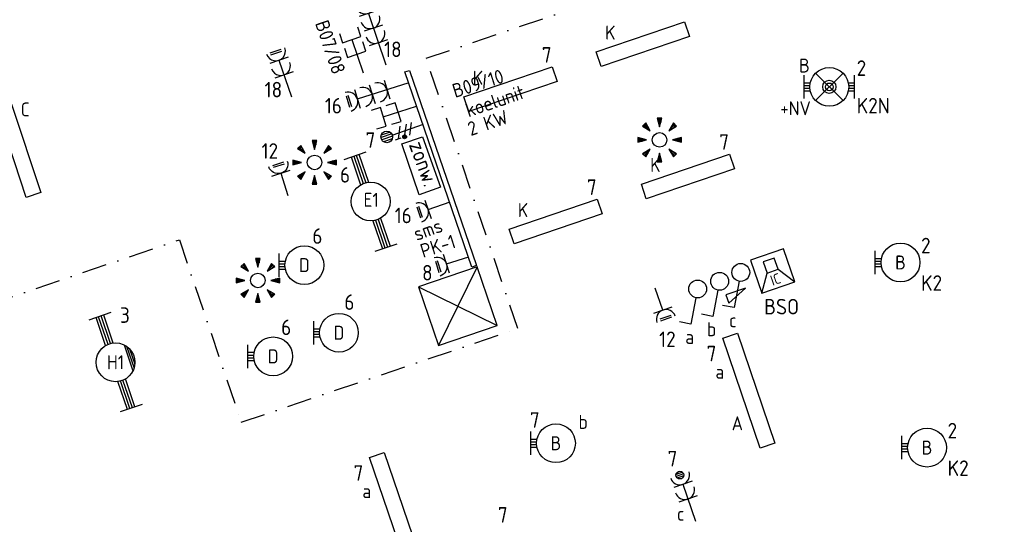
# Model space of a CAD drawing. Header units: millimetres. Extents: x 28812 to 120869, y 26747 to 104834.
# Tile 25 of 36: x 86642 to 99322, y 48712 to 55210. Entities that reach past the tile are written whole.
import ezdxf
from ezdxf.enums import TextEntityAlignment as Align

# ---------------------------------------------------------------- set-up
doc = ezdxf.new("R2010")
doc.units = ezdxf.units.MM
doc.header["$LTSCALE"] = 100
doc.linetypes.add('DASHDOT2', pattern=[12.7, 6.35, -3.175, 0, -3.175])
for name, color, linetype in [('EB62204-_ATTRIB', 2, 'Continuous'), ('EB63101-_ATTRIB', 2, 'Continuous'), ('EB63102-_ATTRIB', 2, 'Continuous'), ('EB63103-_ATTRIB', 2, 'Continuous'), ('EB63106-_ATTRIB', 2, 'Continuous'), ('EB6422--_ATTRIB', 2, 'Continuous'), ('EB6441--_ATTRIB', 2, 'Continuous'), ('EL61303-_WANDGOOT', 3, 'Continuous'), ('EL62203-_KRACHT-WCD230', 3, 'Continuous'), ('EL62204-_KRACHT-ASP230', 3, 'Continuous'), ('EL63101-_LICHT-ARM', 3, 'Continuous'), ('EL63102-_LICHT-SCH', 3, 'Continuous'), ('EL63103-_LICHT-WCD230V', 3, 'Continuous'), ('EL63106-_LICHT-WCDPLAF', 3, 'Continuous'), ('EL63501-_NOODVRL-ARM', 3, 'Continuous'), ('EL6422--_INTERCOM', 3, 'Continuous'), ('EL6441--_DATACOM', 3, 'Continuous')]:
    doc.layers.add(name, color=color, linetype=linetype)
doc.layers.add('GRENS', color=210, linetype='DASHDOT2', lineweight=30)
doc.styles.add('NORATT', font='iso.shx')
doc.styles.add('NORDIM', font='isocp.shx')

# ---------------------------------------------------------------- blocks, each defined once
blk = doc.blocks.new('ES111352')
at = {"color": 0}
blk.add_line((0, 1.5), (0, -3), dxfattribs=at)
for points in [[(-1.25, 2.75), (-1.25, 1.5), (1.25, 1.5), (1.25, 2.75)], [(-1.25, 0.75), (-1.25, -0.5), (1.25, -0.5), (1.25, 0.75)]]:
    blk.add_lwpolyline(points, dxfattribs=at)
at = {"color": 0, "style": 'NORATT', "flags": 8}
blk.add_attdef('NUMMER1', text='', height=1.8, rotation=90, dxfattribs=at).set_placement((-1.5, 4.5), align=Align.MIDDLE_LEFT)
at = {"style": 'NORATT', "flags": 8}
blk.add_attdef('NUMMER', text='', height=1.8, rotation=90, dxfattribs=at).set_placement((1.5, 4.5), align=Align.MIDDLE_LEFT)
at = {"style": 'NORATT'}
for tag, flags, p in [('PANEEL', 9, (0, 3)), ('CODE', 9, (1, 3.5)), ('GRP', 8, (0, -5)), ('RUIMTE', 9, (0, -7.5))]:
    blk.add_attdef(tag, text='', height=1.8, dxfattribs=dict(at, flags=flags)).set_placement(p, align=Align.MIDDLE_LEFT)
at = {"style": 'NORATT', "flags": 8}
blk.add_attdef('M_CODE', text='', height=1.8, dxfattribs=at).set_placement((0, 0), align=Align.MIDDLE_CENTER)
blk = doc.blocks.new('ES1116A3')
at = {"color": 0}
for p, q in [((-1.5, 1.5), (1.5, -1.5)), ((-1.5, -1.5), (1.5, 1.5))]:
    blk.add_line(p, q, dxfattribs=at)
blk.add_lwpolyline([(-1.5, -1.5), (1.5, -1.5), (1.5, 1.5), (-1.5, 1.5)], close=True, dxfattribs=at)
at = {"style": 'NORATT'}
for tag, flags, p in [('VERMOGEN', 9, (-2.5, 3.25)), ('GROEP', 8, (0, 3.25)), ('SCHAK', 8, (2.5, 3.25)), ('KAST', 9, (7, 3.25)), ('DOEL', 8, (-2.5, -0.25))]:
    blk.add_attdef(tag, text='', height=1.8, rotation=90, dxfattribs=dict(at, flags=flags)).set_placement(p, align=Align.MIDDLE_LEFT)
for tag, flags, p in [('GELIJK', 9, (5, 3.25)), ('TAL', 8, (2.5, 3.25))]:
    blk.add_attdef(tag, text='', height=1.8, rotation=90, dxfattribs=dict(at, flags=flags)).set_placement(p, align=Align.MIDDLE_CENTER)
at = {"color": 0, "style": 'NORATT', "flags": 8}
for tag, p in [('NUMMER', (0, 3)), ('CODE', (0, 0))]:
    blk.add_attdef(tag, text='', height=1.8, dxfattribs=at).set_placement(p, align=Align.MIDDLE)
at = {"style": 'NORATT'}
for tag, flags, p in [('PANEEL', 9, (0, 3)), ('GRP', 8, (0, -5)), ('RUIMTE', 9, (0, -7.5))]:
    blk.add_attdef(tag, text='', height=1.8, dxfattribs=dict(at, flags=flags)).set_placement(p, align=Align.MIDDLE_LEFT)
at = {"style": 'NORATT', "flags": 9}
blk.add_attdef('M_CODE', text='', height=1.8, dxfattribs=at).set_placement((0, 0), align=Align.MIDDLE_CENTER)
blk = doc.blocks.new('ES3W1L')
for p, q in [((1.25, 0), (-1.25, 0)), ((-0.75, 1.25), (0.75, 1.25)), ((-0.75, 1), (0.75, 1)), ((0, 0), (0, -3))]:
    blk.add_line(p, q)
blk.add_arc((0, 1.25), 1.25, 180, 0)
at = {"style": 'NORATT'}
for tag, flags, p in [('VERMOGEN', 9, (-2.5, 3)), ('GROEP', 8, (0, 3)), ('SCHAK', 8, (2.5, 3)), ('GELIJK', 9, (5, 3)), ('TAL', 8, (2.5, 3)), ('KAST', 9, (7, 3))]:
    blk.add_attdef(tag, text='', height=1.8, rotation=90, dxfattribs=dict(at, flags=flags)).set_placement(p, align=Align.MIDDLE_CENTER)
at = {"style": 'NORATT', "flags": 8}
blk.add_attdef('DOEL', text='', height=1.8, rotation=90, dxfattribs=at).set_placement((-2.5, 3), align=Align.MIDDLE_LEFT)
at = {"style": 'NORATT', "flags": 9}
blk.add_attdef('M_CODE', text='', height=1.8, dxfattribs=at).set_placement((0, 0), align=Align.MIDDLE_CENTER)
blk = doc.blocks.new('ES652141')
for p, q in [((-0.2, 3.75), (-0.2, 3)), ((0, 3.75), (0, 2.25)), ((0.2, 3.75), (0.2, 3)), ((-2.79, 2.51), (-2.26, 1.98)), ((-2.65, 2.65), (-1.59, 1.59)), ((-2.51, 2.79), (-1.98, 2.26)), ((2.65, 2.65), (1.59, 1.59)), ((2.51, 2.79), (1.98, 2.26)), ((2.79, 2.51), (2.26, 1.98)), ((-3.75, 0.2), (-3, 0.2)), ((-3.75, 0), (-2.25, 0)), ((3.75, 0), (2.25, 0)), ((3.75, 0.2), (3, 0.2)), ((-3.75, -0.2), (-3, -0.2)), ((-2.65, -2.65), (-1.59, -1.59)), ((2.65, -2.65), (1.59, -1.59)), ((3.75, -0.2), (3, -0.2)), ((-2.79, -2.51), (-2.26, -1.98)), ((-2.51, -2.79), (-1.98, -2.26)), ((-0.2, -3.75), (-0.2, -3)), ((0, -3.75), (0, -2.25)), ((0.2, -3.75), (0.2, -3)), ((2.51, -2.79), (1.98, -2.26)), ((2.79, -2.51), (2.26, -1.98))]:
    blk.add_line(p, q)
for points in [[(0, 2.25), (0.4, 3.75), (-0.4, 3.75)], [(-1.59, 1.59), (-2.37, 2.93), (-2.93, 2.37)], [(1.59, 1.59), (2.93, 2.37), (2.37, 2.93)], [(-2.25, 0), (-3.75, 0.4), (-3.75, -0.4)], [(2.25, 0), (3.75, -0.4), (3.75, 0.4)], [(-1.59, -1.59), (-2.93, -2.37), (-2.37, -2.93)], [(1.59, -1.59), (2.37, -2.93), (2.93, -2.37)], [(0, -2.25), (-0.4, -3.75), (0.4, -3.75)]]:
    blk.add_lwpolyline(points, close=True)
blk.add_circle((0, 0), 1.25)
at = {"style": 'NORATT'}
blk.add_attdef('NUMMER', text='', height=1.8, dxfattribs=at).set_placement((0, 5), align=Align.MIDDLE)
for tag, flags, p in [('PANEEL', 9, (0, 3)), ('CODE', 9, (1, 3.5)), ('GRP', 8, (0, -5)), ('RUIMTE', 9, (0, -7.5))]:
    blk.add_attdef(tag, text='', height=1.8, dxfattribs=dict(at, flags=flags)).set_placement(p, align=Align.MIDDLE_LEFT)
at = {"style": 'NORATT', "flags": 8}
blk.add_attdef('M_CODE', text='', height=1.8, dxfattribs=at).set_placement((0, 0), align=Align.MIDDLE_CENTER)
blk = doc.blocks.new('ES3X5')
at = {"color": 0}
for p, q in [((-0.45, 1.4), (-0.45, 2.6)), ((-0.15, 1.27), (-0.15, 2.73)), ((0.15, 1.27), (0.15, 2.73)), ((0.45, 1.4), (0.45, 2.6)), ((0, 1.25), (0, -3))]:
    blk.add_line(p, q, dxfattribs=at)
at = {"color": 1}
for p, q in [((-0.88, -0.38), (-0.88, 0.01)), ((-0.78, -0.42), (-0.78, 0.06)), ((-0.73, 1.04), (-0.73, 0.3)), ((-0.73, 0.67), (0.73, -0.07)), ((-0.69, -0.42), (-0.69, 0.06)), ((-0.59, -0.38), (-0.59, 0.01)), ((-0.73, -0.18), (0.73, -0.92)), ((-0.73, -0.88), (0.73, -1.62))]:
    blk.add_line(p, q, dxfattribs=at)
at = {"color": 0}
blk.add_circle((0, 2), 0.75, dxfattribs=at)
at = {"color": 1}
blk.add_circle((-0.73, -0.18), 0.245, dxfattribs=at)
at = {"style": 'NORATT'}
for tag, flags, p in [('VERMOGEN', 9, (-2.5, 4.5)), ('GROEP', 8, (0, 4.5)), ('SCHAK', 8, (2.5, 4.5)), ('KAST', 9, (7, 4.5)), ('DOEL', 8, (-2.5, 1))]:
    blk.add_attdef(tag, text='', height=1.8, rotation=90, dxfattribs=dict(at, flags=flags)).set_placement(p, align=Align.MIDDLE_LEFT)
for tag, flags, p in [('GELIJK', 9, (5, 4.5)), ('TAL', 8, (2.5, 4.5))]:
    blk.add_attdef(tag, text='', height=1.8, rotation=90, dxfattribs=dict(at, flags=flags)).set_placement(p, align=Align.MIDDLE_CENTER)
at = {"style": 'NORATT', "flags": 9}
blk.add_attdef('M_CODE', text='', height=1.8, dxfattribs=at).set_placement((0, 0), align=Align.MIDDLE_CENTER)
blk = doc.blocks.new('ES3W3L')
at = {"color": 2}
for p, q in [((-0.75, 5.25), (0.75, 5.25)), ((-0.75, 5), (0.75, 5))]:
    blk.add_line(p, q, dxfattribs=at)
at = {"color": 0}
for p, q in [((1.25, 4), (-1.25, 4)), ((0, 4), (0, -3)), ((1.25, 2), (-1.25, 2)), ((1.25, 0), (-1.25, 0))]:
    blk.add_line(p, q, dxfattribs=at)
for centre in [(0, 5.25), (0, 3.25), (0, 1.25)]:
    blk.add_arc(centre, 1.25, 180, 0, dxfattribs=at)
at = {"style": 'NORATT'}
for tag, flags, p in [('VERMOGEN', 9, (-2.5, 7)), ('GROEP', 8, (0, 7)), ('SCHAK', 8, (2.5, 7)), ('GELIJK', 9, (5, 7)), ('TAL', 8, (2.5, 7)), ('KAST', 9, (7, 7))]:
    blk.add_attdef(tag, text='', height=1.8, rotation=90, dxfattribs=dict(at, flags=flags)).set_placement(p, align=Align.MIDDLE_CENTER)
at = {"style": 'NORATT', "flags": 8}
blk.add_attdef('DOEL', text='', height=1.8, rotation=90, dxfattribs=at).set_placement((-2.5, 7), align=Align.MIDDLE_LEFT)
at = {"style": 'NORATT', "flags": 9}
blk.add_attdef('M_CODE', text='', height=1.8, dxfattribs=at).set_placement((0, 0), align=Align.MIDDLE_CENTER)
blk = doc.blocks.new('ES3W2L')
for p, q in [((-0.75, 3.25), (0.75, 3.25)), ((-0.75, 3), (0.75, 3)), ((1.25, 2), (-1.25, 2)), ((0, 2), (0, -3)), ((1.25, 0), (-1.25, 0))]:
    blk.add_line(p, q)
for centre in [(0, 3.25), (0, 1.25)]:
    blk.add_arc(centre, 1.25, 180, 0)
at = {"style": 'NORATT'}
for tag, height, flags, p in [('GROEPI', 1.8, 9, (0, 9.5)), ('CODE', 3.5, 8, (0, 4.5)), ('M_CODE', 1.8, 9, (0, 0)), ('VERMOGENI', 1.8, 9, (0, -9.5)), ('DOELI', 1.8, 9, (0, -11.5))]:
    blk.add_attdef(tag, text='', height=height, dxfattribs=dict(at, flags=flags)).set_placement(p, align=Align.MIDDLE_CENTER)
for tag, flags, p in [('VERMOGEN', 9, (-2.5, 5)), ('GROEP', 8, (0, 5)), ('SCHAK', 8, (2.5, 5)), ('GELIJKI', 9, (5, 5)), ('GELIJK', 9, (5, 5)), ('KAST', 9, (7, 5)), ('TAL', 8, (2.5, 5))]:
    blk.add_attdef(tag, text='', height=1.8, rotation=90, dxfattribs=dict(at, flags=flags)).set_placement(p, align=Align.MIDDLE_CENTER)
at = {"style": 'NORATT', "flags": 8}
blk.add_attdef('DOEL', text='', height=1.8, rotation=90, dxfattribs=at).set_placement((-2.5, 5), align=Align.MIDDLE_LEFT)
blk = doc.blocks.new('ES3G10')
for p, q in [((-3.25, -1.5), (-3.25, 1.5)), ((-3.25, 0.52), (-2.44, 0.52)), ((-3.25, 0.17), (-2.49, 0.17)), ((-3.25, -0.17), (-2.49, -0.17)), ((-3.25, -0.52), (-2.44, -0.52))]:
    blk.add_line(p, q)
blk.add_circle((0, 0), 2.5)
at = {"style": 'NORATT', "flags": 9}
blk.add_attdef('GELIJK', text='', height=1.8, dxfattribs=at).set_placement((3.5, 5), align=Align.MIDDLE_CENTER)
at = {"color": 6, "style": 'NORATT'}
for tag, flags, p in [('SCHAK', 8, (3.5, 2.75)), ('A_CODE', 8, (0, 0)), ('GROEP', 8, (-3.5, -2.75)), ('KAST', 9, (3.5, -2.75))]:
    blk.add_attdef(tag, text='', height=1.8, dxfattribs=dict(at, flags=flags)).set_placement(p, align=Align.MIDDLE)
blk = doc.blocks.new('136e1')
at = {"color": 0}
for p, q in [((-26232, -70978, 2600), (-26135, -71262, 2600)), ((-26200, -71070, 2600), (-26561, -71192, 2600)), ((-26189, -71103, 2600), (-26545, -71224, 2600)), ((-26178, -71136, 2600), (-26534, -71257, 2600)), ((-26167, -71169, 2600), (-26527, -71292, 2600)), ((-27415, -71380, 2600), (-27319, -71664, 2600)), ((-27024, -71350, 2600), (-27384, -71472, 2600)), ((-27017, -71384, 2600), (-27373, -71505, 2600)), ((-27006, -71417, 2600), (-27361, -71538, 2600)), ((-26990, -71449, 2600), (-27350, -71571, 2600))]:
    blk.add_line(p, q, dxfattribs=at)
at = {"color": 0, "elevation": 2600}
blk.add_lwpolyline([(-27000, -71210), (-26997, -71211)], dxfattribs=at)
at = {"color": 0}
blk.add_circle((-26775, -71321, 2600), 250, dxfattribs=at)
at = {"color": 0, "style": 'NORATT'}
for tag, flags, p in [('GROEP', 8, (-26532, -70948, 2600)), ('KAST', 9, (-27195, -71173, 2600)), ('A_CODE', 8, (-26355, -71469, 2600)), ('SCHAK', 8, (-27018, -71694, 2600))]:
    blk.add_attdef(tag, text='', height=180, rotation=198.75, dxfattribs=dict(at, flags=flags)).set_placement(p, align=Align.MIDDLE)
at = {"style": 'NORATT', "flags": 9}
blk.add_attdef('GELIJK', text='', height=180, rotation=198.75, dxfattribs=at).set_placement((-26946, -71907, 2600), align=Align.MIDDLE_CENTER)
blk = doc.blocks.new('EJ3P21')
at = {"color": 0}
blk.add_lwpolyline([(-6, -1), (-6, 1), (6, 1), (6, -1)], close=True, dxfattribs=at)
at = {"style": 'NORATT'}
for tag, height, flags, p in [('GROEPI', 1.8, 9, (0, 9.5)), ('CODE', 3.5, 8, (0, 4.5)), ('GELIJK', 1.8, 9, (3.5, 5)), ('M_CODE', 1.8, 9, (0, 0)), ('VERMOGEN', 1.8, 9, (0, -5.5)), ('DOEL', 1.8, 9, (0, -7.5)), ('VERMOGENI', 1.8, 9, (0, -9.5)), ('DOELI', 1.8, 9, (0, -11.5))]:
    blk.add_attdef(tag, text='', height=height, dxfattribs=dict(at, flags=flags)).set_placement(p, align=Align.MIDDLE_CENTER)
at = {"style": 'NORATT', "flags": 9}
for tag in ['GELIJKI', 'TAL']:
    blk.add_attdef(tag, text='', height=1.8, rotation=90, dxfattribs=at).set_placement((5, 2.75), align=Align.MIDDLE_CENTER)
at = {"style": 'NORATT'}
for tag, flags, p in [('SCHAK', 8, (3.5, 2.8)), ('A_CODE', 8, (0, 0)), ('GROEP', 8, (-3.5, -2.8)), ('KAST', 9, (3.5, -2.8))]:
    blk.add_attdef(tag, text='', height=1.8, dxfattribs=dict(at, flags=flags)).set_placement(p, align=Align.MIDDLE)
blk = doc.blocks.new('ES3W2P')
at = {"color": 0}
for p, q in [((0.5, 3.25), (-0.5, 3.25)), ((0.43, 3.5), (-0.43, 3.5)), ((0.43, 3), (-0.43, 3)), ((1.25, 2), (-1.25, 2)), ((0, 2), (0, -3)), ((1.25, 0), (-1.25, 0))]:
    blk.add_line(p, q, dxfattribs=at)
blk.add_circle((0, 3.25), 0.5, dxfattribs=at)
for centre in [(0, 3.25), (0, 1.25)]:
    blk.add_arc(centre, 1.25, 180, 0, dxfattribs=at)
at = {"color": 0, "style": 'NORATT'}
for tag, flags, p in [('VERMOGEN', 9, (-2.5, 4.5)), ('GROEP', 8, (0, 5.5)), ('KAST', 9, (2.5, 4.5)), ('SCHAK', 8, (-1.5, -1.5)), ('TAL', 8, (1.59, -1.64))]:
    blk.add_attdef(tag, text='', height=1.8, rotation=90, dxfattribs=dict(at, flags=flags)).set_placement(p, align=Align.MIDDLE)
at = {"style": 'NORATT', "width": 0.7, "flags": 8}
blk.add_attdef('DOEL', text='', height=1.8, rotation=90, dxfattribs=at).set_placement((-2.5, 5.5), align=Align.MIDDLE_LEFT)
at = {"style": 'NORATT', "flags": 9}
blk.add_attdef('GELIJK', text='', height=1.8, rotation=90, dxfattribs=at).set_placement((5, 5.5), align=Align.MIDDLE_CENTER)
blk.add_attdef('M_CODE', text='', height=1.8, dxfattribs=at).set_placement((0, 0), align=Align.MIDDLE_CENTER)
blk = doc.blocks.new('EJ3T20W')
at = {"color": 0}
for p, q in [((-6.25, -1.5), (-6.25, 1.5)), ((6.25, -1.5), (6.25, 1.5)), ((-6.25, 0.52), (-2.44, 0.52)), ((-6.25, 0.17), (-2.49, 0.17)), ((2.44, 0.52), (6.25, 0.52)), ((2.49, 0.17), (6.25, 0.17)), ((-6.25, -0.17), (-2.49, -0.17)), ((-6.25, -0.52), (-2.44, -0.52)), ((2.44, -0.52), (6.25, -0.52)), ((2.49, -0.17), (6.25, -0.17)), ((1.77, -1.77), (-1.77, -1.77)), ((1.48, -2.02), (-1.48, -2.02)), ((1.05, -2.27), (-1.05, -2.27))]:
    blk.add_line(p, q, dxfattribs=at)
blk.add_circle((0, 0), 2.5, dxfattribs=at)
at = {"style": 'NORATT', "flags": 9}
blk.add_attdef('GELIJK', text='', height=1.8, dxfattribs=at).set_placement((3.5, 5), align=Align.MIDDLE_CENTER)
at = {"color": 0, "style": 'NORATT'}
for tag, flags, p in [('SCHAK', 8, (3.5, 2.75)), ('A_CODE', 8, (0, 0)), ('GROEP', 8, (-3.5, -2.75)), ('KAST', 9, (3.5, -2.75))]:
    blk.add_attdef(tag, text='', height=1.8, dxfattribs=dict(at, flags=flags)).set_placement(p, align=Align.MIDDLE)
blk = doc.blocks.new('EJ3P31')
at = {"color": 0}
blk.add_lwpolyline([(-7.5, -1), (-7.5, 1), (7.5, 1), (7.5, -1)], close=True, dxfattribs=at)
at = {"style": 'NORATT', "flags": 9}
blk.add_attdef('GELIJK', text='', height=1.8, dxfattribs=at).set_placement((3.5, 5), align=Align.MIDDLE_CENTER)
at = {"color": 0, "style": 'NORATT'}
for tag, flags, p in [('A_CODE', 8, (-3.5, 2.75)), ('SCHAK', 8, (3.5, 2.75)), ('GROEP', 8, (-3.5, -2.75)), ('KAST', 9, (3.5, -2.75))]:
    blk.add_attdef(tag, text='', height=1.8, dxfattribs=dict(at, flags=flags)).set_placement(p, align=Align.MIDDLE)
blk = doc.blocks.new('EJ3T01')
at = {"color": 0}
for p, q in [((-3.25, -1.5), (-3.25, 1.5)), ((-1.77, 1.77), (1.77, -1.77)), ((1.77, 1.77), (-1.77, -1.77)), ((3.25, -1.5), (3.25, 1.5)), ((-3.25, 0.52), (-2.44, 0.52)), ((-3.25, 0.17), (-2.49, 0.17)), ((2.44, 0.52), (3.25, 0.52)), ((2.49, 0.17), (3.25, 0.17)), ((-3.25, -0.17), (-2.49, -0.17)), ((-3.25, -0.52), (-2.44, -0.52)), ((2.44, -0.52), (3.25, -0.52)), ((2.49, -0.17), (3.25, -0.17))]:
    blk.add_line(p, q, dxfattribs=at)
blk.add_lwpolyline([(1.77, -1.77), (1.75, -1.75)], dxfattribs=at)
for radius in [2.5, 0.85, 0.5]:
    blk.add_circle((0, 0), radius, dxfattribs=at)
at = {"style": 'NORATT', "flags": 9}
blk.add_attdef('GELIJK', text='', height=1.8, dxfattribs=at).set_placement((3.5, 5), align=Align.MIDDLE_CENTER)
at = {"color": 0, "style": 'NORATT'}
for tag, flags, p in [('A_CODE', 8, (-3.5, 2.75)), ('SCHAK', 8, (3.5, 2.75)), ('GROEP', 8, (-3.5, -2.75)), ('KAST', 9, (3.5, -2.75))]:
    blk.add_attdef(tag, text='', height=1.8, dxfattribs=dict(at, flags=flags)).set_placement(p, align=Align.MIDDLE)
blk = doc.blocks.new('ES3S1')
blk.add_lwpolyline([(0.58, 1), (2.31, 4), (3.61, 3.25)])
blk.add_circle((0, 0), 1.15)
at = {"style": 'NORATT'}
for tag, flags, p in [('SCHAK', 8, (3, 5.5)), ('KAST', 9, (-3, 0.5)), ('M_CODE', 9, (0, 0)), ('DOEL', 9, (-3, -2)), ('GROEP', 9, (-3, -4.5))]:
    blk.add_attdef(tag, text='', height=1.8, dxfattribs=dict(at, flags=flags)).set_placement(p, align=Align.MIDDLE_CENTER)
blk = doc.blocks.new('ES3S1-R')
blk.add_lwpolyline([(0.58, 1), (2.31, 4), (3.61, 3.25)])
at = {"color": 2}
blk.add_lwpolyline([(0.1, 2.12), (2.75, 2.12), (2.75, 3.25)], close=True, dxfattribs=at)
blk.add_circle((0, 0), 1.15)
at = {"style": 'NORATT'}
for tag, flags, p in [('SCHAK', 8, (3, 5.5)), ('KAST', 9, (-3, 0.5)), ('M_CODE', 9, (0, 0)), ('DOEL', 9, (-3, -2)), ('GROEP', 9, (-3, -4.5))]:
    blk.add_attdef(tag, text='', height=1.8, dxfattribs=dict(at, flags=flags)).set_placement(p, align=Align.MIDDLE_CENTER)
blk = doc.blocks.new('ES111605')
at = {"color": 0}
for p, q in [((0, 1), (3, 3)), ((0, -1), (0, 1)), ((-2, -1), (-2, -1)), ((3, -3), (0, -1))]:
    blk.add_line(p, q, dxfattribs=at)
for points in [[(3, 3), (-3, 3), (-3, -3), (3, -3)], [(-2, 1), (-2, -1), (0, -1), (0, 1)]]:
    blk.add_lwpolyline(points, close=True, dxfattribs=at)
at = {"style": 'NORATT'}
for tag, flags, p in [('PANEEL', 9, (0, 3)), ('GRP', 8, (0, -5)), ('RUIMTE', 9, (0, -7.5))]:
    blk.add_attdef(tag, text='', height=1.8, dxfattribs=dict(at, flags=flags)).set_placement(p, align=Align.MIDDLE_LEFT)
at = {"color": 0, "style": 'NORATT', "flags": 8}
for tag, p in [('NUMMER', (5, 0)), ('CODE', (1.5, 0))]:
    blk.add_attdef(tag, text='', height=1.8, rotation=270, dxfattribs=at).set_placement(p, align=Align.MIDDLE)
at = {"style": 'NORATT', "flags": 8}
blk.add_attdef('M_CODE', text='', height=1.8, dxfattribs=at).set_placement((0, 0), align=Align.MIDDLE_CENTER)

msp = doc.modelspace()

# ---------------------------------------------------------------- linework, layer by layer
at = {"layer": 'EL61303-_WANDGOOT'}
for points, elevation in [([(91601, 54537), (91662, 54557), (92526, 52045), (92465, 52024), (91601, 54537)], -14200), ([(91831, 53704), (92061, 53053), (91787, 52953), (91565, 53610)], -16800)]:
    msp.add_lwpolyline(points, close=True, dxfattribs=dict(at, elevation=elevation))
at = {"layer": 'GRENS', "ltscale": 0.5, "elevation": -16800}
msp.add_lwpolyline([(82643, 50321), (88698, 52376), (89495, 50026), (93057, 51234), (91876, 54713), (95420, 55916), (94022, 60035), (99134, 60708), (99079, 61120), (108677, 62384)], dxfattribs=at)

# ---------------------------------------------------------------- block references
at = {"layer": 'EL62203-_KRACHT-WCD230', "xscale": 99.99999999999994, "yscale": 99.99999999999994, "zscale": 99.99999999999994, "rotation": 18.74999999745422}
msp.add_blockref('ES3W2L', (90044, 54499, -15750), dxfattribs=at)
at = {"layer": 'EL62204-_KRACHT-ASP230'}
ref = msp.add_blockref('ES3X5', (91558, 53766, -33600), dxfattribs=dict(at, xscale=100.0000000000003, yscale=100.0000000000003, zscale=100.0000000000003, rotation=108.9374798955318))
ref.add_attrib('DOEL', 'koelunit', dxfattribs={"layer": 'EB62204-_ATTRIB', "color": 1, "height": 180, "rotation": -341.0625, "style": 'NORATT', "flags": 8}).set_placement((93131, 54289, -33600), align=Align.MIDDLE_RIGHT)
ref.add_attrib('VERMOGEN', '2 KW', dxfattribs={"layer": 'EB62204-_ATTRIB', "color": 1, "height": 180, "rotation": -341.0625, "style": 'NORATT', "flags": 8}).set_placement((92920, 53967, -33600), align=Align.MIDDLE_RIGHT)
at = {"layer": 'EL63101-_LICHT-ARM'}
ref = msp.add_blockref('EJ3P21', (94667, 54895), dxfattribs=dict(at, xscale=99.99999999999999, yscale=99.99999999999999, zscale=99.99999999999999, rotation=18.70000000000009))
ref.add_attrib('A_CODE', 'K', dxfattribs={"layer": 'EB63101-_ATTRIB', "color": 1, "height": 180, "style": 'NORATT', "flags": 8}).set_placement((94248, 55044), align=Align.MIDDLE)
ref = msp.add_blockref('EJ3P21', (92963, 54315), dxfattribs=dict(at, xscale=99.99999999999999, yscale=99.99999999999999, zscale=99.99999999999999, rotation=18.70000000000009))
ref.add_attrib('A_CODE', 'K', dxfattribs={"layer": 'EB63101-_ATTRIB', "color": 1, "height": 180, "style": 'NORATT', "flags": 8}).set_placement((92544, 54463), align=Align.MIDDLE)
ref = msp.add_blockref('EJ3P21', (86631, 53523), dxfattribs=dict(at, xscale=100.0000000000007, yscale=100.0000000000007, zscale=100.0000000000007, rotation=288.2348265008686))
ref.add_attrib('A_CODE', 'C', dxfattribs={"layer": 'EB63101-_ATTRIB', "color": 1, "height": 180, "style": 'NORATT', "flags": 8}).set_placement((86713, 54055), align=Align.MIDDLE)
at = {"layer": 'EL63101-_LICHT-ARM', "xscale": 75, "yscale": 75, "zscale": 75}
for p in [(94882, 53662, -25680), (90439, 53372, -16800), (89709, 51853, -33600)]:
    msp.add_blockref('ES652141', p, dxfattribs=at)
at = {"layer": 'EL63101-_LICHT-ARM'}
ref = msp.add_blockref('136e1', (19841, 79644, -16800), dxfattribs=dict(at, rotation=90))
ref.add_attrib('A_CODE', 'E1', dxfattribs={"layer": '0', "color": 1, "height": 180, "style": 'NORATT'}).set_placement((91168, 52891, -14200), align=Align.MIDDLE)
ref = msp.add_blockref('EJ3P21', (95248, 53192), dxfattribs=dict(at, xscale=99.99999999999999, yscale=99.99999999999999, zscale=99.99999999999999, rotation=18.70000000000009))
ref.add_attrib('A_CODE', 'K', dxfattribs={"layer": 'EB63101-_ATTRIB', "color": 1, "height": 180, "style": 'NORATT', "flags": 8}).set_placement((94828, 53340), align=Align.MIDDLE)
ref = msp.add_blockref('EJ3P21', (93544, 52611), dxfattribs=dict(at, xscale=100, yscale=100, zscale=100, rotation=18.7000000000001))
ref.add_attrib('A_CODE', 'K', dxfattribs={"layer": 'EB63101-_ATTRIB', "color": 1, "height": 180, "style": 'NORATT', "flags": 8}).set_placement((93124, 52759), align=Align.MIDDLE)
ref = msp.add_blockref('ES3G10', (90308, 52050), dxfattribs=dict(at, xscale=100, yscale=100, zscale=100))
ref.add_attrib('A_CODE', 'D', dxfattribs={"layer": 'EB63101-_ATTRIB', "color": 1, "height": 180, "style": 'NORATT', "flags": 8}).set_placement((90308, 52050), align=Align.MIDDLE)
ref = msp.add_blockref('ES3G10', (97985, 52084, -14400), dxfattribs=dict(at, xscale=100, yscale=100, zscale=100))
ref.add_attrib('A_CODE', 'B', dxfattribs={"layer": 'EB63101-_ATTRIB', "color": 1, "height": 180, "style": 'NORATT', "flags": 8}).set_placement((97985, 52084, -14400), align=Align.MIDDLE)
ref = msp.add_blockref('EJ3T20W', (87876, 50799, -14200), dxfattribs=dict(at, xscale=99.9999999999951, yscale=99.9999999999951, zscale=99.9999999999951, rotation=108.7999999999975))
ref.add_attrib('A_CODE', 'H1', dxfattribs={"layer": 'EB63101-_ATTRIB', "color": 1, "height": 180, "style": 'NORATT', "flags": 8}).set_placement((87876, 50799, -14200), align=Align.MIDDLE)
ref = msp.add_blockref('ES3G10', (90753, 51179), dxfattribs=dict(at, xscale=100, yscale=100, zscale=100))
ref.add_attrib('A_CODE', 'D', dxfattribs={"layer": 'EB63101-_ATTRIB', "color": 1, "height": 180, "style": 'NORATT', "flags": 8}).set_placement((90753, 51179), align=Align.MIDDLE)
ref = msp.add_blockref('ES3G10', (89906, 50875), dxfattribs=dict(at, xscale=100, yscale=100, zscale=100))
ref.add_attrib('A_CODE', 'D', dxfattribs={"layer": 'EB63101-_ATTRIB', "color": 1, "height": 180, "style": 'NORATT', "flags": 8}).set_placement((89906, 50875), align=Align.MIDDLE)
ref = msp.add_blockref('EJ3P31', (96032, 50433), dxfattribs=dict(at, xscale=99.99999999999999, yscale=99.99999999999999, zscale=99.99999999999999, rotation=108.7499999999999))
ref.add_attrib('A_CODE', 'A', dxfattribs={"layer": 'EB63101-_ATTRIB', "color": 1, "height": 180, "style": 'NORATT', "flags": 8}).set_placement((95884, 50013), align=Align.MIDDLE)
ref.add_attrib('SCHAK', 'a', dxfattribs={"layer": 'EB63101-_ATTRIB', "color": 1, "height": 180, "style": 'NORATT', "flags": 8}).set_placement((95659, 50676), align=Align.MIDDLE)
ref = msp.add_blockref('ES3G10', (93548, 49756, -14200), dxfattribs=dict(at, xscale=100, yscale=100, zscale=100))
ref.add_attrib('A_CODE', 'B', dxfattribs={"layer": 'EB63101-_ATTRIB', "color": 1, "height": 180, "style": 'NORATT', "flags": 8}).set_placement((93548, 49756, -14200), align=Align.MIDDLE)
ref.add_attrib('SCHAK', 'b', dxfattribs={"layer": 'EB63101-_ATTRIB', "color": 1, "height": 180, "style": 'NORATT', "flags": 8}).set_placement((93898, 50031, -14200), align=Align.MIDDLE)
ref = msp.add_blockref('ES3G10', (98327, 49700, -14400), dxfattribs=dict(at, xscale=100, yscale=100, zscale=100))
ref.add_attrib('A_CODE', 'B', dxfattribs={"layer": 'EB63101-_ATTRIB', "color": 1, "height": 180, "style": 'NORATT', "flags": 8}).set_placement((98327, 49700, -14400), align=Align.MIDDLE)
ref = msp.add_blockref('EJ3P31', (91484, 48896), dxfattribs=dict(at, xscale=100, yscale=100, zscale=100, rotation=108.7499999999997))
ref.add_attrib('A_CODE', 'A', dxfattribs={"layer": 'EB63101-_ATTRIB', "color": 1, "height": 180, "style": 'NORATT', "flags": 8}).set_placement((91337, 48476), align=Align.MIDDLE)
ref.add_attrib('SCHAK', 'a', dxfattribs={"layer": 'EB63101-_ATTRIB', "color": 1, "height": 180, "style": 'NORATT', "flags": 8}).set_placement((91112, 49139), align=Align.MIDDLE)
at = {"layer": 'EL63102-_LICHT-SCH'}
ref = msp.add_blockref('ES3S1', (95656, 51842, -16800), dxfattribs=dict(at, xscale=99.99999999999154, yscale=99.99999999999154, zscale=99.99999999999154, rotation=199.1518976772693))
ref.add_attrib('SCHAK', 'b', dxfattribs={"layer": 'EB63102-_ATTRIB', "color": 1, "height": 180, "style": 'NORATT', "flags": 8}).set_placement((95553, 51224, -16800), align=Align.MIDDLE_CENTER)
ref = msp.add_blockref('ES3S1-R', (95928, 51956, -16800), dxfattribs=dict(at, xscale=99.99999999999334, yscale=99.99999999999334, zscale=99.99999999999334, rotation=199.1518976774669))
ref.add_attrib('SCHAK', 'c', dxfattribs={"layer": 'EB63102-_ATTRIB', "color": 1, "height": 180, "style": 'NORATT', "flags": 8}).set_placement((95825, 51339, -16800), align=Align.MIDDLE_CENTER)
ref = msp.add_blockref('ES3S1', (95373, 51743, -16800), dxfattribs=dict(at, xscale=99.99999999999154, yscale=99.99999999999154, zscale=99.99999999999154, rotation=199.1518976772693))
ref.add_attrib('SCHAK', 'a', dxfattribs={"layer": 'EB63102-_ATTRIB', "color": 1, "height": 180, "style": 'NORATT', "flags": 8}).set_placement((95270, 51125, -16800), align=Align.MIDDLE_CENTER)
at = {"layer": 'EL63103-_LICHT-WCD230V'}
for name, p, xscale, yscale, zscale, rotation in [('ES3W3L', (91261, 54912), 99.99999999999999, 99.99999999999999, 99.99999999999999, 18.74999999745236), ('ES3W3L', (91372, 54311, -16800), 100.0000000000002, 100.0000000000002, 100.0000000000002, 107.4922972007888), ('ES3W1L', (90007, 53233), -99.99999999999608, 100, 100, 17.49229720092), ('ES3W1L', (94925, 51471), 99.99999999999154, 99.99999999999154, 99.99999999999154, 199.1518976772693)]:
    msp.add_blockref(name, p, dxfattribs=dict(at, xscale=xscale, yscale=yscale, zscale=zscale, rotation=rotation))
ref = msp.add_blockref('ES3W1L', (91901, 52767, -16800), dxfattribs=dict(at, xscale=100.0000000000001, yscale=100.0000000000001, zscale=100.0000000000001, rotation=108.7500000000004))
ref.add_attrib('SCHAK', 'sms', dxfattribs={"layer": 'EB63103-_ATTRIB', "color": 1, "height": 180, "rotation": 20, "style": 'NORATT', "flags": 8}).set_placement((91899, 52507, -17850), align=Align.MIDDLE_CENTER)
ref = msp.add_blockref('ES3W1L', (92138, 52066, -16800), dxfattribs=dict(at, xscale=-99.99999999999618, yscale=100.0000000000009, zscale=100, rotation=107.4922972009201))
ref.add_attrib('DOEL', 'PK-1', dxfattribs={"layer": 'EB63103-_ATTRIB', "color": 1, "height": 180, "rotation": 17.4923, "style": 'NORATT', "flags": 8}).set_placement((91809, 52226, -17850), align=Align.MIDDLE_LEFT)
at = {"layer": 'EL63106-_LICHT-WCDPLAF'}
ref = msp.add_blockref('ES3W2P', (95248, 49038, -16800), dxfattribs=dict(at, xscale=100, yscale=100, zscale=100, rotation=18.72644581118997))
ref.add_attrib('SCHAK', 'c', dxfattribs={"layer": 'EB63106-_ATTRIB', "color": 1, "height": 180, "style": 'NORATT', "flags": 8}).set_placement((95154, 48848, -16800), align=Align.MIDDLE)
at = {"layer": 'EL63501-_NOODVRL-ARM'}
ref = msp.add_blockref('EJ3T01', (97068, 54345, -14400), dxfattribs=dict(at, xscale=100, yscale=100, zscale=100))
ref.add_attrib('A_CODE', 'B', dxfattribs={"layer": '0', "color": 1, "height": 180, "style": 'NORATT', "flags": 8}).set_placement((96748, 54620, -14400), align=Align.MIDDLE)
ref.add_attrib('GROEP', '+NV', dxfattribs={"layer": '0', "color": 1, "height": 180, "style": 'NORATT', "flags": 8}).set_placement((96633, 54070, -14400), align=Align.MIDDLE)
at = {"layer": 'EL6422--_INTERCOM'}
ref = msp.add_blockref('ES111605', (96338, 51973, -16800), dxfattribs=dict(at, xscale=74.99999999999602, yscale=74.99999999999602, zscale=74.99999999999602, rotation=289.1518976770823))
ref.add_attrib('CODE', 'IC', dxfattribs={"layer": 'EB6422--_ATTRIB', "color": 1, "height": 135, "rotation": 19.1519, "style": 'NORATT', "flags": 8}).set_placement((96375, 51867, -16800), align=Align.MIDDLE)
at = {"layer": 'EL6441--_DATACOM'}
ref = msp.add_blockref('ES111352', (90967, 54812), dxfattribs=dict(at, xscale=99.99999999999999, yscale=99.99999999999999, zscale=99.99999999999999, rotation=18.74999999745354))
ref.add_attrib('NUMMER1', 'B07/08', dxfattribs={"layer": 'EB6441--_ATTRIB', "color": 1, "height": 180, "rotation": 288.75, "style": 'NORATT', "flags": 8}).set_placement((90757, 54521), align=Align.MIDDLE_RIGHT)
ref = msp.add_blockref('ES111352', (91468, 54005, -16800), dxfattribs=dict(at, xscale=99.99999999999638, yscale=99.99999999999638, zscale=99.99999999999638, rotation=107.4922972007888))
ref.add_attrib('NUMMER1', 'B09/10', dxfattribs={"layer": 'EB6441--_ATTRIB', "color": 1, "height": 180, "rotation": 17.4923, "style": 'NORATT', "flags": 8}).set_placement((92866, 54491, -16800), align=Align.MIDDLE_RIGHT)
at = {"layer": 'EL6441--_DATACOM', "xscale": 266.6666666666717, "yscale": 266.6666666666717, "zscale": 266.6666666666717, "rotation": 288.7500000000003}
msp.add_blockref('ES1116A3', (92285, 51521, -16800), dxfattribs=at)

# ---------------------------------------------------------------- texts
at = {"layer": 'EL63101-_LICHT-ARM', "color": 1, "style": 'NORDIM'}
for s, p in [('7', (93366, 54658, -32550)), ('2', (97421, 54487, -16800)), ('K2N', (97421, 54003, -16800)), ('7', (95650, 53535, -32550)), ('6', (90767, 53112, -16800)), ('7', (93946, 52954, -32550)), ('6', (90411, 52324, 1050)), ('2', (98250, 52202, -16800)), ('K2', (98250, 51719, -16800)), ('6', (90823, 51473, 1050)), ('BSO', (96229, 51415, -18350)), ('3', (87934, 51306, -31000)), ('6', (90009, 51149, 1050)), ('7', (95488, 50811, -18350)), ('7', (93212, 49956, -32550)), ('2', (98592, 49818, -16800)), ('7', (94985, 49457, -32550)), ('7', (90941, 49273, -18350)), ('K2', (98592, 49335, -16800)), ('7', (92800, 48734, -32550))]:
    msp.add_text(s, height=200, dxfattribs=at).set_placement(p)
at = {"layer": 'EL63103-_LICHT-WCD230V', "color": 7, "style": 'NORDIM'}
for s, p in [('18', (91335, 54729, -33400)), ('18', (89796, 54210, -33400)), ('16', (90572, 54003, -50200)), ('7', (91096, 53560, -50200)), ('12', (89757, 53420, -33400)), ('16', (91471, 52589, -34450)), ('8', (91824, 51852, -33400)), ('12', (94877, 50995, -33400))]:
    msp.add_text(s, height=200, dxfattribs=at).set_placement(p)
at = {"layer": 'EL63103-_LICHT-WCD230V', "color": 1, "style": 'NORDIM'}
msp.add_text('zonw.', height=200, rotation=290.0643, dxfattribs=at).set_placement((91650, 53603, -50200))

doc.saveas('drawing.dxf')
